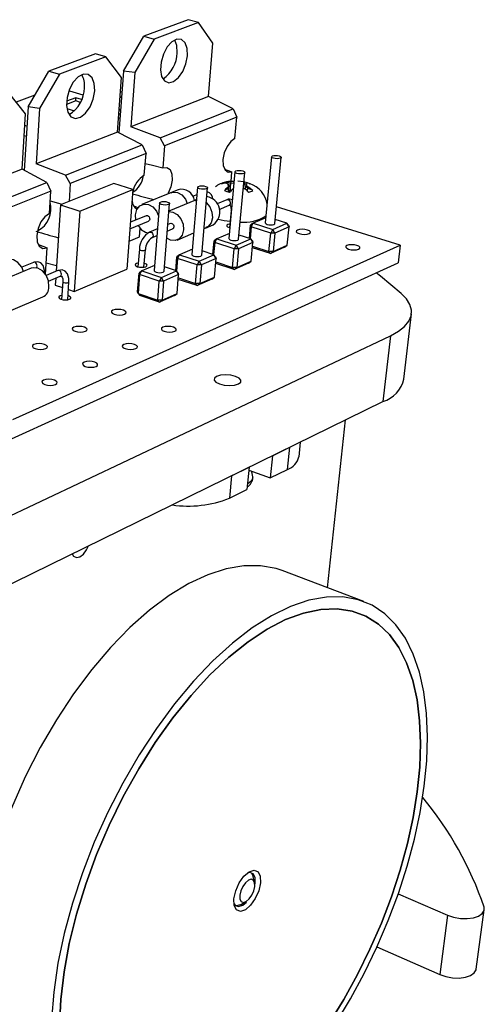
# Model space of a CAD drawing. Extents: x 0 to 194, y 0 to 154.
# Tile 7 of 7: x 167 to 194, y 95 to 151. Entities that reach past the tile are written whole.
import ezdxf

# ---------------------------------------------------------------- set-up
doc = ezdxf.new("R2010")
doc.units = 0
doc.layers.get('0').update_dxf_attribs({"linetype": 'CONTINUOUS'})

msp = doc.modelspace()

# ---------------------------------------------------------------- linework, layer by layer
at = {"color": 7, "linetype": 'CONTINUOUS'}
for p, q in [((177.002, 151.276), (174.447, 150.334)), ((177.6, 151.109), (175.046, 150.163)), ((177.6, 151.109), (177.002, 151.276)), ((178.432, 149.931), (177.6, 151.109)), ((173.282, 148.315), (174.447, 150.334)), ((174.447, 150.334), (175.046, 150.163)), ((175.046, 150.163), (173.934, 148.235)), ((178.169, 146.848), (178.432, 149.931)), ((171.661, 149.306), (168.984, 148.319)), ((172.262, 149.131), (171.661, 149.306)), ((172.262, 149.131), (169.586, 148.14)), ((173.156, 147.942), (172.262, 149.131)), ((167.787, 146.251), (168.984, 148.319)), ((169.586, 148.14), (168.443, 146.164)), ((168.984, 148.319), (169.586, 148.14)), ((173.282, 148.315), (173.018, 144.753)), ((173.934, 148.235), (173.282, 148.315)), ((173.934, 148.235), (173.697, 145.103)), ((172.924, 144.801), (173.156, 147.942)), ((167.628, 145.857), (166.667, 147.058)), ((170.183, 147.162), (170.113, 147.135)), ((170.95, 146.932), (170.183, 147.162)), ((173.097, 147.136), (173.193, 147.12)), ((168.176, 146.923), (167.098, 146.52)), ((170.528, 146.594), (169.991, 146.391)), ((170.54, 146.78), (169.996, 146.575)), ((170.528, 146.594), (170.54, 146.78)), ((170.793, 146.514), (170.528, 146.594)), ((170.868, 146.682), (170.54, 146.78)), ((178.169, 146.848), (173.697, 145.103)), ((179.597, 146.144), (178.169, 146.848)), ((167.431, 142.657), (167.628, 145.857)), ((167.787, 146.251), (167.56, 142.588)), ((168.443, 146.164), (167.787, 146.251)), ((168.443, 146.164), (168.241, 142.973)), ((170.013, 146.163), (170.456, 146.028)), ((173.097, 145.819), (173.002, 145.848)), ((173.111, 146.007), (173.016, 146.036)), ((173.02, 146.094), (173.12, 146.133)), ((175.385, 144.476), (179.597, 146.144)), ((179.597, 146.144), (179.811, 145.662)), ((172.983, 145.601), (173.084, 145.64)), ((179.811, 145.662), (175.646, 144.002)), ((179.7, 144.422), (179.811, 145.662)), ((167.718, 145.137), (167.586, 145.177)), ((172.924, 144.801), (168.241, 142.973)), ((174.357, 144.069), (172.924, 144.801)), ((175.385, 144.476), (173.697, 145.103)), ((167.55, 144.598), (167.682, 144.557)), ((175.646, 144.002), (175.385, 144.476)), ((169.945, 142.322), (174.357, 144.069)), ((174.576, 143.576), (170.213, 141.837)), ((174.357, 144.069), (174.576, 143.576)), ((174.477, 142.313), (174.576, 143.576)), ((175.646, 144.002), (175.545, 142.744)), ((169.945, 142.322), (168.241, 142.973)), ((181.811, 143.378), (181.45, 139.564)), ((182.004, 139.527), (182.369, 143.342)), ((167.431, 142.657), (162.52, 140.74)), ((168.867, 141.896), (167.431, 142.657)), ((179.106, 142.673), (179.529, 142.516)), ((179.701, 142.507), (179.356, 138.665)), ((179.48, 141.962), (179.529, 142.516)), ((179.914, 138.629), (180.264, 142.473)), ((164.24, 140.063), (168.867, 141.896)), ((168.867, 141.896), (169.091, 141.39)), ((172.719, 141.837), (169.657, 140.604)), ((170.213, 141.837), (169.945, 142.322)), ((170.213, 141.837), (170.142, 140.799)), ((173.825, 141.488), (172.719, 141.837)), ((178.931, 141.825), (178.99, 141.837)), ((179.216, 141.931), (179.152, 141.917)), ((179.164, 141.853), (179.152, 141.917)), ((179.205, 141.927), (179.153, 141.916)), ((179.216, 141.931), (179.449, 141.859)), ((179.231, 141.852), (179.289, 141.82)), ((179.449, 141.859), (179.398, 141.343)), ((179.457, 141.945), (179.449, 141.859)), ((179.641, 141.841), (179.449, 141.859)), ((179.598, 141.948), (179.457, 141.945)), ((179.598, 141.948), (179.651, 141.947)), ((180.188, 141.929), (179.861, 141.981)), ((180.263, 141.917), (180.181, 141.567)), ((180.22, 141.931), (180.214, 141.928)), ((180.22, 141.931), (180.215, 141.932)), ((180.263, 141.917), (180.22, 141.931)), ((180.345, 141.82), (180.359, 141.852)), ((180.513, 141.839), (180.503, 141.843)), ((180.569, 141.819), (180.513, 141.839)), ((180.524, 141.837), (180.562, 141.825)), ((169.091, 141.39), (164.515, 139.567)), ((169.006, 140.104), (169.091, 141.39)), ((170.767, 140.246), (173.825, 141.488)), ((173.825, 141.488), (173.474, 136.899)), ((176.048, 141.324), (174.344, 140.624)), ((176.432, 141.482), (175.986, 141.299)), ((177.551, 141.62), (177.221, 137.749)), ((177.784, 137.715), (178.118, 141.586)), ((179.137, 141.48), (179.093, 141.43)), ((179.137, 141.48), (179.311, 141.553)), ((179.289, 141.82), (179.358, 141.772)), ((179.348, 141.659), (179.311, 141.553)), ((179.319, 141.64), (179.311, 141.553)), ((179.311, 141.553), (179.317, 141.357)), ((179.337, 141.703), (179.319, 141.64)), ((179.337, 141.703), (179.358, 141.772)), ((179.358, 141.772), (179.348, 141.659)), ((179.358, 141.347), (179.348, 141.659)), ((179.392, 141.338), (179.441, 141.386)), ((180.179, 141.555), (180.224, 141.546)), ((180.316, 141.659), (180.284, 141.509)), ((180.326, 141.772), (180.316, 141.659)), ((180.441, 141.553), (180.316, 141.659)), ((180.345, 141.82), (180.326, 141.772)), ((180.394, 141.703), (180.326, 141.772)), ((180.449, 141.64), (180.394, 141.703)), ((180.414, 141.416), (180.441, 141.553)), ((180.449, 141.64), (180.441, 141.553)), ((180.677, 141.48), (180.441, 141.553)), ((180.451, 141.386), (180.51, 141.338)), ((180.731, 141.43), (180.677, 141.48)), ((175.359, 140.715), (175.046, 136.816)), ((177.432, 140.887), (175.896, 140.249)), ((177.515, 141.195), (177.275, 141.095)), ((177.491, 140.911), (177.371, 140.862)), ((179.234, 140.9), (178.668, 140.663)), ((169.657, 140.604), (169.401, 136.784)), ((169.657, 140.604), (170.767, 140.246)), ((170.767, 140.246), (170.444, 135.61)), ((173.866, 140.551), (174.137, 140.445)), ((175.613, 136.782), (175.931, 140.683)), ((178.793, 140.347), (179.36, 140.585)), ((179.476, 140.285), (179.387, 139.289)), ((181.554, 140.66), (181.549, 140.661)), ((189.213, 138.285), (182.096, 140.492)), ((173.652, 139.222), (174.718, 139.665)), ((174.592, 139.984), (173.681, 139.607)), ((173.998, 139.738), (173.975, 140.042)), ((181.478, 139.855), (180.755, 139.546)), ((182.699, 139.546), (182.026, 139.756)), ((174.201, 138.769), (174.239, 139.259)), ((175.24, 139.228), (174.779, 139.035)), ((175.244, 139.28), (175.2, 139.212)), ((175.801, 139.09), (176.11, 139.219)), ((175.983, 139.539), (175.833, 139.477)), ((177.915, 139.236), (178.065, 139.299)), ((178.003, 139.274), (178.446, 139.462)), ((180.531, 138.674), (180.601, 139.428)), ((180.638, 139.341), (180.575, 138.661)), ((180.755, 139.546), (180.601, 139.428)), ((180.638, 139.341), (180.601, 139.428)), ((180.638, 139.341), (180.755, 139.546)), ((181.761, 138.986), (180.638, 139.341)), ((180.755, 139.546), (181.879, 139.193)), ((181.879, 139.193), (181.761, 138.986)), ((181.879, 139.193), (182.699, 139.546)), ((182.004, 138.986), (181.879, 139.193)), ((182.823, 139.341), (182.004, 138.986)), ((182.823, 139.341), (182.699, 139.546)), ((182.784, 139.428), (182.699, 139.546)), ((182.719, 138.277), (182.823, 139.341)), ((182.784, 139.428), (182.823, 139.341)), ((173.598, 138.516), (174.201, 138.769)), ((174.907, 138.714), (175.209, 138.84)), ((176.369, 138.581), (177.327, 138.987)), ((178.432, 137.752), (178.5, 138.53)), ((178.535, 138.44), (178.473, 137.738)), ((178.654, 138.648), (178.5, 138.53)), ((178.535, 138.44), (178.5, 138.53)), ((178.535, 138.44), (178.654, 138.648)), ((179.661, 138.079), (178.535, 138.44)), ((179.382, 138.959), (178.654, 138.648)), ((178.654, 138.648), (179.78, 138.287)), ((179.78, 138.287), (180.615, 138.648)), ((180.741, 138.44), (179.906, 138.079)), ((180.615, 138.648), (179.935, 138.864)), ((180.741, 138.44), (180.615, 138.648)), ((180.704, 138.53), (180.615, 138.648)), ((180.641, 137.369), (180.741, 138.44)), ((180.704, 138.53), (180.741, 138.44)), ((181.659, 137.92), (181.761, 138.986)), ((182.004, 138.986), (181.761, 138.986)), ((182.004, 138.986), (181.901, 137.92)), ((166.899, 128.239), (189.213, 138.285)), ((168.777, 136.613), (168.877, 138.128)), ((174.193, 138.055), (174.113, 137.037)), ((174.46, 137.017), (174.541, 138.035)), ((177.247, 138.046), (176.513, 137.732)), ((178.493, 137.732), (177.805, 137.954)), ((179.564, 137.005), (179.661, 138.079)), ((179.78, 138.287), (179.661, 138.079)), ((179.906, 138.079), (179.661, 138.079)), ((179.906, 138.079), (179.78, 138.287)), ((179.906, 138.079), (179.808, 137.005)), ((181.746, 137.803), (180.712, 138.134)), ((180.72, 138.22), (181.659, 137.92)), ((181.901, 137.92), (181.659, 137.92)), ((181.746, 137.803), (181.659, 137.92)), ((182.564, 138.161), (181.746, 137.803)), ((181.746, 137.803), (181.901, 137.92)), ((181.901, 137.92), (182.719, 138.277)), ((182.564, 138.161), (182.719, 138.277)), ((189.213, 138.285), (189.098, 137.261)), ((168.097, 137.295), (167.417, 137.013)), ((176.292, 136.811), (176.359, 137.614)), ((176.392, 137.523), (176.332, 136.796)), ((176.513, 137.732), (176.359, 137.614)), ((176.392, 137.523), (176.359, 137.614)), ((176.392, 137.523), (176.513, 137.732)), ((177.521, 137.155), (176.392, 137.523)), ((176.513, 137.732), (177.642, 137.365)), ((177.642, 137.365), (177.521, 137.155)), ((177.642, 137.365), (178.493, 137.732)), ((177.768, 137.155), (177.642, 137.365)), ((178.619, 137.523), (177.768, 137.155)), ((178.619, 137.523), (178.493, 137.732)), ((178.584, 137.614), (178.493, 137.732)), ((178.524, 136.444), (178.619, 137.523)), ((178.584, 137.614), (178.619, 137.523)), ((178.601, 137.317), (179.564, 137.005)), ((179.808, 137.005), (180.641, 137.369)), ((180.486, 137.252), (180.641, 137.369)), ((167.96, 136.953), (166.113, 136.186)), ((166.83, 127.135), (189.098, 137.261)), ((169.421, 137.087), (168.819, 137.254)), ((169.496, 136.824), (168.823, 136.542)), ((170.444, 135.61), (173.474, 136.899)), ((174.33, 136.799), (174.177, 136.68)), ((174.209, 136.588), (174.33, 136.799)), ((175.07, 137.116), (174.33, 136.799)), ((174.33, 136.799), (175.462, 136.425)), ((175.462, 136.425), (176.329, 136.799)), ((176.329, 136.799), (175.633, 137.028)), ((176.457, 136.588), (176.329, 136.799)), ((176.423, 136.68), (176.329, 136.799)), ((177.428, 136.073), (177.521, 137.155)), ((177.768, 137.155), (177.521, 137.155)), ((177.768, 137.155), (177.675, 136.073)), ((179.653, 136.888), (178.593, 137.232)), ((179.808, 137.005), (179.564, 137.005)), ((179.653, 136.888), (179.564, 137.005)), ((180.486, 137.252), (179.653, 136.888)), ((179.653, 136.888), (179.808, 137.005)), ((168.955, 136.213), (169.628, 136.495)), ((169.374, 136.389), (169.347, 135.982)), ((169.784, 136.194), (169.713, 135.158)), ((170.066, 135.14), (170.137, 136.176)), ((174.092, 135.594), (174.177, 136.68)), ((174.209, 136.588), (174.124, 135.501)), ((174.209, 136.588), (174.177, 136.68)), ((175.34, 136.213), (174.209, 136.588)), ((175.252, 135.123), (175.34, 136.213)), ((175.462, 136.425), (175.34, 136.213)), ((175.59, 136.213), (175.34, 136.213)), ((175.59, 136.213), (175.462, 136.425)), ((175.59, 136.213), (175.501, 135.123)), ((176.457, 136.588), (175.59, 136.213)), ((176.366, 135.501), (176.457, 136.588)), ((176.423, 136.68), (176.457, 136.588)), ((177.52, 135.956), (176.434, 136.314)), ((176.441, 136.398), (177.428, 136.073)), ((178.369, 136.327), (177.52, 135.956)), ((177.675, 136.073), (178.524, 136.444)), ((178.369, 136.327), (178.524, 136.444)), ((169.347, 135.982), (169.76, 135.842)), ((170.106, 135.724), (170.444, 135.61)), ((174.124, 135.501), (174.092, 135.594)), ((177.675, 136.073), (177.428, 136.073)), ((177.52, 135.956), (177.428, 136.073)), ((177.52, 135.956), (177.675, 136.073)), ((166.784, 134.522), (168.625, 135.302)), ((174.124, 135.501), (175.252, 135.123)), ((174.124, 135.501), (174.219, 135.383)), ((175.346, 135.005), (174.219, 135.383)), ((175.501, 135.123), (175.252, 135.123)), ((175.346, 135.005), (175.252, 135.123)), ((176.211, 135.383), (175.346, 135.005)), ((175.346, 135.005), (175.501, 135.123)), ((175.501, 135.123), (176.366, 135.501)), ((176.211, 135.383), (176.366, 135.501)), ((189.441, 130.57), (189.876, 134.334)), ((162.847, 120.854), (188.66, 133.069)), ((188.66, 133.069), (188.231, 129.27)), ((162.625, 116.726), (188.231, 129.27)), ((185.03, 118.546), (186.075, 128.214)), ((181.861, 126.15), (182.859, 126.639)), ((182.73, 125.364), (182.859, 126.639)), ((183.392, 126.092), (183.479, 126.942)), ((181.861, 126.15), (181.735, 124.871)), ((179.498, 124.992), (180.517, 125.491)), ((180.517, 125.491), (180.394, 124.207)), ((179.498, 124.992), (179.378, 123.704)), ((180.5, 125.318), (181.735, 124.871)), ((181.735, 124.871), (182.73, 125.364)), ((179.378, 123.704), (180.394, 124.207)), ((187.135, 117.75), (182.418, 119.535)), ((180.83, 101.554), (180.752, 101.905)), ((180.018, 100.286), (180.335, 100.462)), ((189.106, 100.909), (191.948, 99.687)), ((193.604, 96.574), (194.07, 99.993)), ((191.948, 99.687), (191.499, 96.263)), ((187.883, 97.86), (191.499, 96.263))]:
    msp.add_line(p, q, dxfattribs=at)
at = {"color": 8, "linetype": 'CONTINUOUS'}
for p, q in [((173.075, 146.846), (173.169, 146.794)), ((177.408, 140.859), (177.489, 140.895))]:
    msp.add_line(p, q, dxfattribs=at)
at = {"color": 7, "linetype": 'CONTINUOUS', "flags": 128}
for points in [[(176.963, 149.192), (176.948, 149.615), (176.829, 149.941), (176.625, 150.129), (176.36, 150.15), (176.072, 150.002), (175.799, 149.704), (175.58, 149.297), (175.442, 148.837), (175.407, 148.385), (175.477, 148.004), (175.644, 147.746), (175.883, 147.644), (176.163, 147.711), (176.446, 147.938), (176.695, 148.294), (176.875, 148.732), (176.963, 149.192)], [(176.368, 149.363), (176.351, 149.784), (176.237, 150.104)], [(171.62, 147.173), (171.598, 147.603), (171.468, 147.934), (171.25, 148.123), (170.971, 148.141), (170.67, 147.988), (170.387, 147.682), (170.161, 147.265), (170.024, 146.794), (169.993, 146.334), (170.073, 145.947), (170.252, 145.686), (170.506, 145.584), (170.8, 145.656), (171.095, 145.89), (171.351, 146.256), (171.534, 146.703), (171.62, 147.173)], [(179.7, 144.422), (179.462, 144.255), (179.248, 143.969), (179.089, 143.605), (179.011, 143.221), (179.025, 142.874), (179.128, 142.619), (179.306, 142.494), (179.529, 142.516)], [(174.531, 142.997), (174.954, 142.893), (175.545, 142.744)], [(182.254, 143.428), (182.328, 143.397), (182.366, 143.36), (182.362, 143.324), (182.316, 143.292), (182.236, 143.272), (182.134, 143.264), (182.025, 143.272), (181.926, 143.292), (181.852, 143.324), (181.814, 143.36), (181.819, 143.397), (181.865, 143.428), (181.945, 143.449), (182.047, 143.456), (182.156, 143.449), (182.254, 143.428)], [(175.545, 142.744), (175.778, 142.767), (175.964, 142.639), (176.073, 142.379), (176.09, 142.029), (176.013, 141.641), (175.853, 141.274), (175.83, 141.235)], [(180.15, 142.559), (180.224, 142.528), (180.261, 142.49), (180.256, 142.453), (180.209, 142.421), (180.128, 142.4), (180.024, 142.392), (179.914, 142.4), (179.815, 142.421), (179.741, 142.453), (179.704, 142.49), (179.709, 142.528), (179.756, 142.559), (179.838, 142.58), (179.941, 142.588), (180.051, 142.58), (180.15, 142.559)], [(179.653, 141.971), (179.33, 141.955), (179.205, 141.927)], [(180.562, 141.825), (180.423, 141.876), (180.263, 141.917)], [(178.005, 141.674), (178.079, 141.641), (178.116, 141.603), (178.11, 141.565), (178.062, 141.533), (177.979, 141.511), (177.874, 141.503), (177.764, 141.511), (177.664, 141.533), (177.59, 141.565), (177.553, 141.603), (177.56, 141.641), (177.608, 141.674), (177.691, 141.695), (177.795, 141.703), (177.905, 141.695), (178.005, 141.674)], [(179.093, 141.43), (179.232, 141.38), (179.392, 141.338)], [(169.054, 140.833), (169.53, 140.712), (169.77, 140.65)], [(175.819, 140.771), (175.893, 140.738), (175.929, 140.699), (175.922, 140.66), (175.873, 140.627), (175.789, 140.605), (175.683, 140.597), (175.571, 140.605), (175.471, 140.627), (175.397, 140.66), (175.361, 140.699), (175.369, 140.738), (175.418, 140.771), (175.502, 140.793), (175.607, 140.801), (175.719, 140.793), (175.819, 140.771)], [(173.975, 140.042), (174.05, 140.335), (174.218, 140.55), (174.453, 140.655), (174.719, 140.634), (174.975, 140.489), (175.183, 140.243), (175.3, 139.975)], [(175.894, 140.219), (176.113, 140.192), (176.372, 140.046), (176.582, 139.798), (176.709, 139.486), (176.736, 139.159), (176.658, 138.865), (176.486, 138.65), (176.248, 138.547), (175.98, 138.57), (175.768, 138.68)], [(179.36, 140.585), (179.394, 140.594), (179.414, 140.588), (179.446, 140.545), (179.473, 140.451), (179.478, 140.307), (179.476, 140.285)], [(169.006, 140.104), (168.748, 139.926), (168.519, 139.623), (168.354, 139.243), (168.279, 138.843), (168.305, 138.485), (168.428, 138.224), (168.629, 138.099), (168.877, 138.128)], [(174.592, 139.984), (174.615, 139.991), (174.668, 139.986), (174.719, 139.957), (174.76, 139.908), (174.786, 139.846), (174.791, 139.781), (174.776, 139.723), (174.742, 139.68), (174.718, 139.665)], [(179.418, 139.64), (179.076, 139.688), (178.727, 139.765)], [(181.45, 139.564), (181.454, 139.546), (181.491, 139.508), (181.564, 139.476), (181.662, 139.454), (181.77, 139.447), (181.871, 139.454), (181.951, 139.476), (181.996, 139.508), (182.004, 139.527)], [(175.983, 139.539), (176.006, 139.546), (176.06, 139.542), (176.111, 139.512), (176.153, 139.463), (176.179, 139.401), (176.184, 139.335), (176.169, 139.277), (176.134, 139.234), (176.11, 139.219)], [(179.406, 139.497), (179.392, 139.495), (179.293, 139.468), (179.237, 139.429), (179.23, 139.382), (179.274, 139.335), (179.363, 139.296), (179.411, 139.282)], [(183.977, 138.948), (184.043, 138.996), (184.049, 139.053), (183.992, 139.109), (183.883, 139.157), (183.737, 139.189), (183.578, 139.2), (183.428, 139.189), (183.311, 139.157), (183.244, 139.109), (183.238, 139.053), (183.294, 138.996), (183.404, 138.948), (183.549, 138.916), (183.71, 138.905), (183.86, 138.916), (183.977, 138.948)], [(179.356, 138.665), (179.359, 138.648), (179.395, 138.609), (179.468, 138.576), (179.567, 138.554), (179.676, 138.547), (179.778, 138.554), (179.859, 138.576), (179.905, 138.609), (179.914, 138.629)], [(168.373, 138.332), (168.376, 138.331), (168.877, 138.128)], [(186.83, 138.054), (186.896, 138.103), (186.899, 138.161), (186.841, 138.218), (186.729, 138.267), (186.581, 138.3), (186.42, 138.311), (186.269, 138.3), (186.152, 138.267), (186.086, 138.218), (186.082, 138.161), (186.14, 138.103), (186.252, 138.054), (186.4, 138.022), (186.562, 138.01), (186.713, 138.022), (186.83, 138.054)], [(167.524, 136.772), (167.411, 137.024), (167.198, 137.28), (166.939, 137.432), (166.672, 137.458), (166.563, 137.427)], [(168.739, 136.648), (168.736, 136.828), (168.652, 137.108), (168.513, 137.263), (168.335, 137.33), (168.124, 137.305), (168.097, 137.295)], [(177.221, 137.749), (177.224, 137.732), (177.26, 137.693), (177.333, 137.659), (177.432, 137.637), (177.542, 137.629), (177.645, 137.637), (177.727, 137.659), (177.775, 137.693), (177.784, 137.715)], [(168.984, 135.89), (168.952, 136.227), (168.819, 136.549), (168.605, 136.806), (168.343, 136.959), (168.073, 136.985), (167.96, 136.953)], [(170.137, 136.176), (170.135, 136.356), (170.052, 136.637), (169.913, 136.793), (169.736, 136.86), (169.525, 136.835), (169.496, 136.824)], [(174.131, 137.256), (174.123, 137.255), (174.021, 137.227), (173.961, 137.186), (173.951, 137.137), (173.994, 137.088), (174.083, 137.046), (174.204, 137.018), (174.339, 137.009), (174.468, 137.018), (174.57, 137.046)], [(174.57, 137.046), (174.631, 137.088), (174.64, 137.137), (174.597, 137.186), (174.508, 137.227), (174.478, 137.236)], [(175.046, 136.816), (175.048, 136.799), (175.084, 136.759), (175.157, 136.725), (175.256, 136.702), (175.367, 136.694), (175.472, 136.702), (175.555, 136.725), (175.604, 136.759), (175.613, 136.782)], [(169.628, 136.495), (169.673, 136.507), (169.707, 136.499), (169.748, 136.447), (169.778, 136.344), (169.784, 136.194)], [(189.287, 135.509), (188.081, 136.503), (187.838, 136.688)], [(169.729, 135.386), (169.727, 135.386), (169.622, 135.357), (169.558, 135.314), (169.546, 135.263), (169.588, 135.212), (169.677, 135.169), (169.799, 135.14), (169.936, 135.13), (170.068, 135.14), (170.173, 135.169)], [(170.173, 135.169), (170.237, 135.212), (170.248, 135.263), (170.206, 135.314), (170.118, 135.357), (170.082, 135.368)], [(188.66, 133.069), (189.118, 133.323), (189.472, 133.602), (189.719, 133.901), (189.854, 134.214), (189.877, 134.537), (189.788, 134.864), (189.59, 135.19), (189.287, 135.509)], [(173.344, 134.307), (173.419, 134.36), (173.431, 134.422), (173.379, 134.484), (173.27, 134.536), (173.121, 134.571), (172.954, 134.584), (172.796, 134.571), (172.67, 134.536), (172.594, 134.484), (172.582, 134.422), (172.634, 134.36), (172.743, 134.307), (172.892, 134.272), (173.059, 134.259), (173.217, 134.272), (173.344, 134.307)], [(171.093, 133.324), (171.17, 133.378), (171.183, 133.442), (171.132, 133.505), (171.023, 133.558), (170.873, 133.594), (170.706, 133.607), (170.546, 133.594), (170.417, 133.558), (170.34, 133.505), (170.326, 133.442), (170.377, 133.378), (170.486, 133.324), (170.636, 133.289), (170.804, 133.276), (170.964, 133.289), (171.093, 133.324)], [(176.233, 133.324), (176.307, 133.378), (176.317, 133.442), (176.263, 133.505), (176.151, 133.558), (176, 133.594), (175.831, 133.607), (175.672, 133.594), (175.545, 133.558), (175.471, 133.505), (175.46, 133.442), (175.514, 133.378), (175.626, 133.324), (175.777, 133.289), (175.946, 133.276), (176.106, 133.289), (176.233, 133.324)], [(168.798, 132.323), (168.876, 132.377), (168.892, 132.442), (168.841, 132.506), (168.732, 132.561), (168.582, 132.597), (168.413, 132.61), (168.251, 132.597), (168.121, 132.561), (168.041, 132.506), (168.026, 132.442), (168.076, 132.377), (168.184, 132.323), (168.335, 132.286), (168.504, 132.273), (168.667, 132.286), (168.798, 132.323)], [(173.988, 132.323), (174.064, 132.377), (174.076, 132.442), (174.022, 132.506), (173.911, 132.561), (173.758, 132.597), (173.589, 132.61), (173.428, 132.597), (173.299, 132.561), (173.223, 132.506), (173.21, 132.442), (173.264, 132.377), (173.375, 132.323), (173.527, 132.286), (173.697, 132.273), (173.859, 132.286), (173.988, 132.323)], [(171.699, 131.301), (171.777, 131.357), (171.79, 131.422), (171.737, 131.488), (171.626, 131.544), (171.473, 131.581), (171.302, 131.594), (171.139, 131.581), (171.008, 131.544), (170.93, 131.488), (170.916, 131.422), (170.968, 131.357), (171.079, 131.301), (171.232, 131.263), (171.404, 131.25), (171.568, 131.263), (171.699, 131.301)], [(169.363, 130.258), (169.443, 130.315), (169.458, 130.383), (169.406, 130.45), (169.295, 130.506), (169.142, 130.544), (168.969, 130.558), (168.804, 130.544), (168.671, 130.506), (168.591, 130.45), (168.575, 130.383), (168.627, 130.315), (168.738, 130.258), (168.891, 130.22), (169.064, 130.207), (169.23, 130.22), (169.363, 130.258)], [(178.646, 130.726), (178.515, 130.626), (178.498, 130.509), (178.6, 130.392), (178.804, 130.292), (179.08, 130.225), (179.386, 130.201), (179.674, 130.225), (179.9, 130.292), (180.031, 130.392), (180.045, 130.509), (179.942, 130.626), (179.738, 130.726), (179.463, 130.792), (179.159, 130.815), (178.872, 130.792), (178.646, 130.726)], [(180.736, 124.882), (180.641, 124.681), (180.423, 124.507)], [(180.724, 124.874), (180.739, 124.928), (180.679, 125.224), (180.651, 125.263)], [(170.326, 120.499), (170.407, 120.362), (170.567, 120.281), (170.766, 120.322), (170.973, 120.48), (171.156, 120.73), (171.263, 120.958)], [(182.418, 119.535), (182.08, 119.647), (181.182, 119.815), (180.219, 119.815), (179.201, 119.643), (178.136, 119.3), (177.037, 118.785), (175.915, 118.102), (174.782, 117.257), (173.651, 116.256), (172.536, 115.111), (171.449, 113.832), (170.403, 112.435), (169.411, 110.933), (168.485, 109.346), (167.636, 107.691), (166.875, 105.989), (166.209, 104.258), (165.647, 102.521), (165.194, 100.797), (164.855, 99.106), (164.634, 97.468), (164.531, 95.9), (164.546, 94.421)], [(190.589, 112.541), (190.334, 113.686), (189.98, 114.72), (189.528, 115.633), (188.98, 116.412), (188.34, 117.049), (187.613, 117.534), (186.804, 117.86), (185.921, 118.019), (184.971, 118.008), (183.963, 117.824), (182.908, 117.465), (181.815, 116.932), (180.698, 116.23), (179.567, 115.363), (178.436, 114.339), (177.318, 113.169), (176.226, 111.865), (175.173, 110.44), (174.172, 108.912), (173.234, 107.297), (172.372, 105.615), (171.595, 103.886), (170.913, 102.13), (170.334, 100.368), (169.862, 98.621), (169.504, 96.909), (169.263, 95.252), (169.139, 93.669)], [(190.193, 112.095), (189.942, 113.21), (189.591, 114.214), (189.144, 115.096), (188.602, 115.846), (187.969, 116.453), (187.251, 116.909), (186.453, 117.205), (185.582, 117.337), (184.647, 117.299), (183.657, 117.09), (182.621, 116.708), (181.551, 116.155), (180.459, 115.435), (179.357, 114.555), (178.258, 113.522), (177.176, 112.348), (176.122, 111.045), (175.111, 109.628), (174.155, 108.113), (173.265, 106.519), (172.452, 104.866), (171.727, 103.172), (171.099, 101.459), (170.573, 99.748), (170.156, 98.059), (169.853, 96.412), (169.665, 94.827), (169.594, 93.321)], [(169.594, 93.321), (169.665, 94.827), (169.853, 96.412), (170.156, 98.059), (170.573, 99.748), (171.099, 101.459), (171.727, 103.172), (172.452, 104.866), (173.265, 106.519), (174.155, 108.113), (175.111, 109.628), (176.122, 111.045), (177.176, 112.348), (178.258, 113.522), (179.357, 114.555), (180.459, 115.435), (181.551, 116.155), (182.621, 116.708), (183.657, 117.09), (184.647, 117.299), (185.582, 117.337), (186.453, 117.205), (187.251, 116.909), (187.969, 116.453), (188.602, 115.846), (189.144, 115.096), (189.591, 114.214), (189.942, 113.21), (190.193, 112.095), (190.345, 110.883), (190.397, 109.585), (190.35, 108.215), (190.207, 106.786), (189.968, 105.311), (189.638, 103.805), (189.22, 102.279), (188.718, 100.748), (188.137, 99.226), (187.483, 97.723), (186.76, 96.255), (185.975, 94.833), (185.136, 93.469)], [(185.506, 93.457), (186.354, 94.865), (187.145, 96.329), (187.873, 97.837), (188.532, 99.378), (189.116, 100.937), (189.62, 102.503), (190.039, 104.062), (190.37, 105.602), (190.609, 107.108), (190.752, 108.569), (190.797, 109.97), (190.743, 111.298), (190.589, 112.541)], [(185.136, 93.469), (185.975, 94.833), (186.76, 96.255), (187.483, 97.723), (188.137, 99.226), (188.718, 100.748), (189.22, 102.279), (189.638, 103.805), (189.968, 105.311), (190.207, 106.786), (190.35, 108.215), (190.397, 109.585), (190.345, 110.883), (190.193, 112.095)], [(179.662, 100.24), (179.646, 100.624), (179.746, 101.08), (179.948, 101.536), (180.221, 101.923), (180.523, 102.182), (180.807, 102.272), (181.03, 102.181), (181.158, 101.924), (181.173, 101.54), (181.072, 101.087), (180.872, 100.635), (180.601, 100.25), (180.302, 99.991), (180.018, 99.898), (179.793, 99.985), (179.662, 100.24)], [(180.853, 101.413), (180.872, 101.539), (180.859, 101.859), (180.752, 102.073), (180.566, 102.148), (180.449, 102.128)], [(179.992, 100.611), (180.065, 100.468), (180.191, 100.419), (180.35, 100.471), (180.518, 100.616), (180.67, 100.831), (180.783, 101.085), (180.839, 101.339), (180.83, 101.555), (180.758, 101.698), (180.633, 101.749), (180.474, 101.698), (180.305, 101.553), (180.152, 101.337), (180.039, 101.081), (179.983, 100.826), (179.992, 100.611)], [(180.663, 102.109), (180.749, 101.917), (180.75, 101.916)], [(179.646, 100.363), (179.724, 100.247), (179.911, 100.174), (180.147, 100.252), (180.364, 100.431)], [(180.008, 100.281), (179.792, 100.216), (179.768, 100.216)], [(191.948, 99.687), (192.304, 99.568), (192.694, 99.5), (193.086, 99.488), (193.446, 99.533), (193.744, 99.632), (193.956, 99.775), (194.062, 99.952), (194.055, 100.147)], [(191.499, 96.263), (191.852, 96.142), (192.239, 96.073), (192.627, 96.06), (192.984, 96.106), (193.28, 96.207), (193.49, 96.353), (193.596, 96.532), (193.604, 96.574)]]:
    msp.add_lwpolyline(points, dxfattribs=at)
at = {"color": 8, "linetype": 'CONTINUOUS', "flags": 128}
for points in [[(179.651, 141.953), (179.637, 141.952), (179.598, 141.948)], [(176.023, 141.296), (176.126, 141.342), (176.392, 141.322), (176.648, 141.179), (176.855, 140.935), (176.955, 140.689)], [(178.045, 140.738), (178.25, 140.496), (178.377, 140.187), (178.403, 139.861), (178.323, 139.569), (178.151, 139.356), (178.028, 139.302)], [(179.234, 140.9), (179.258, 140.907), (179.311, 140.903), (179.363, 140.874), (179.404, 140.826), (179.429, 140.764), (179.434, 140.7), (179.418, 140.642), (179.384, 140.599), (179.36, 140.585)], [(179.498, 140.252), (179.478, 140.274), (179.476, 140.284)], [(174.779, 139.035), (174.802, 139.042), (174.856, 139.037), (174.908, 139.008), (174.95, 138.958), (174.975, 138.896), (174.981, 138.83), (174.965, 138.771), (174.931, 138.728), (174.91, 138.715)], [(174.193, 138.055), (174.194, 138.045), (174.216, 138.021), (174.26, 138), (174.321, 137.986), (174.389, 137.981), (174.453, 137.986), (174.504, 138), (174.535, 138.021), (174.541, 138.036)], [(168.3, 137.085), (168.293, 137.151), (168.267, 137.215), (168.225, 137.266), (168.173, 137.296), (168.12, 137.301), (168.097, 137.295)], [(169.701, 136.613), (169.695, 136.68), (169.668, 136.744), (169.626, 136.795), (169.573, 136.825), (169.52, 136.831), (169.496, 136.824)], [(169.784, 136.193), (169.785, 136.185), (169.805, 136.16), (169.85, 136.138), (169.911, 136.124), (169.98, 136.119), (170.046, 136.124), (170.099, 136.138)], [(170.099, 136.138), (170.13, 136.16), (170.137, 136.176)]]:
    msp.add_lwpolyline(points, dxfattribs=at)
at = {"color": 7, "linetype": 'CONTINUOUS'}
for centre, radius, start, end in [((174.555, 149.389), 1.813, 303.5321, 359.1688), ((169.91, 147.523), 1.125, 351.2542, 31.5811), ((169.221, 147.355), 1.801, 301.2401, 359.8935), ((173.078, 142.495), 1.37, 302.472, 350.6877), ((175.223, 141.088), 1.435, 121.3345, 168.8708), ((179.43, 140.574), 1.37, 101.6369, 128.8004), ((179.325, 141.186), 0.751, 103.297, 121.6751), ((179.172, 140.815), 1.039, 86.7321, 100.0884), ((179.398, 140.906), 1.041, 86.7648, 100.0926), ((180.4, 141.368), 0.486, 75.2095, 94.8387), ((176.612, 140.725), 0.778, 10.2991, 103.3765), ((177.993, 140.942), 0.426, 358.4727, 75.6154), ((180.199, 140.449), 1.48, 126.458, 135.8316), ((179.381, 141.79), 0.0976, 162.1486, 242.8693), ((180.473, 140.388), 1.435, 126.7508, 135.9445), ((179.448, 140.196), 1.557, 49.8627, 60.099), ((180.3, 141.732), 0.0985, 342.9669, 63.1542), ((179.674, 140.29), 1.556, 49.8898, 60.121), ((180.338, 142.059), 0.741, 283.4179, 302.0527), ((180.105, 140.433), 1.463, 8.2306, 71.4818), ((167.664, 140.379), 1.435, 297.6328, 15.1834), ((174.326, 140.841), 0.552, 181.9843, 242.1282), ((194.799, 215.027), 76.712, 254.11807, 255.06607), ((177.932, 140.197), 0.898, 304.9609, 80.836), ((179.388, 140.592), 0.345, 60.7749, 116.3862), ((180.195, 142.08), 2.478, 265.5661, 301.474), ((190.2, 212.958), 77.068, 253.43854, 254.44294), ((174.856, 139.812), 0.831, 208.2551, 261.0308), ((175.386, 138.007), 1.195, 120.5708, 177.6971), ((175.382, 138.019), 0.842, 124.342, 178.8751), ((168.342, 135.878), 0.642, 296.156, 1.0882), ((187.69, 130.987), 1.8, 287.4901, 346.5951), ((182.393, 126.335), 1.028, 289.1616, 346.3139), ((180.029, 124.96), 0.711, 302.2675, 354.8035), ((177.004, 129.713), 6.461, 261.7848, 291.5521), ((175.228, 93.765), 19.879, 18.7239, 39.6767)]:
    msp.add_arc(centre, radius, start, end, dxfattribs=at)
at = {"color": 8, "linetype": 'CONTINUOUS'}
for centre, radius, start, end in [((168.172, 137.082), 0.128, 295.8871, 1.2148), ((169.572, 136.611), 0.129, 295.9546, 0.8966)]:
    msp.add_arc(centre, radius, start, end, dxfattribs=at)

doc.saveas('drawing.dxf')
